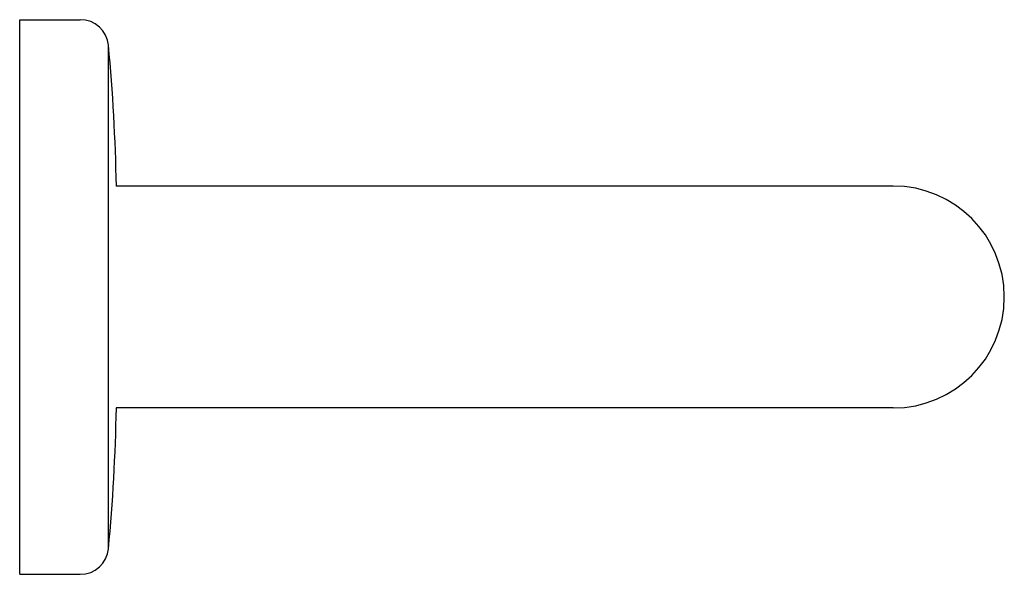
# Model space of a CAD drawing. Header units: millimetres. Extents: x 4091.4241 to 4091.5114, y 1686.0852 to 1686.1344.
import ezdxf

# ---------------------------------------------------------------- set-up
doc = ezdxf.new("R2010")
doc.units = ezdxf.units.MM
doc.layers.add('SANINDUSA', color=3, linetype='Continuous')

msp = doc.modelspace()

# ---------------------------------------------------------------- linework, layer by layer
at = {"layer": 'SANINDUSA'}
for p, q in [((4091.424116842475, 1686.134405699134), (4091.429491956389, 1686.134405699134)), ((4091.424116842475, 1686.085193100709), (4091.424116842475, 1686.134405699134)), ((4091.431990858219, 1686.087468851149), (4091.431990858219, 1686.132129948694)), ((4091.501577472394, 1686.119641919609), (4091.432679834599, 1686.119641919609)), ((4091.501577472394, 1686.099956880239), (4091.432679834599, 1686.099956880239)), ((4091.424116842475, 1686.085193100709), (4091.429491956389, 1686.085193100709))]:
    msp.add_line(p, q, dxfattribs=at)
for centre, radius, start, end in [((4091.429491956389, 1686.131895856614), 0.00250984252, 5.351734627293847, 90), ((4091.267220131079, 1686.116694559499), 0.165492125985, 1.020496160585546, 5.351734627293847), ((4091.501577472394, 1686.109799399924), 0.009842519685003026, 270, 90), ((4091.267220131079, 1686.102904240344), 0.165492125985, 354.6482653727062, 358.9795038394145), ((4091.429491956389, 1686.087702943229), 0.00250984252, 270, 354.6482653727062)]:
    msp.add_arc(centre, radius, start, end, dxfattribs=at)

doc.saveas('drawing.dxf')
